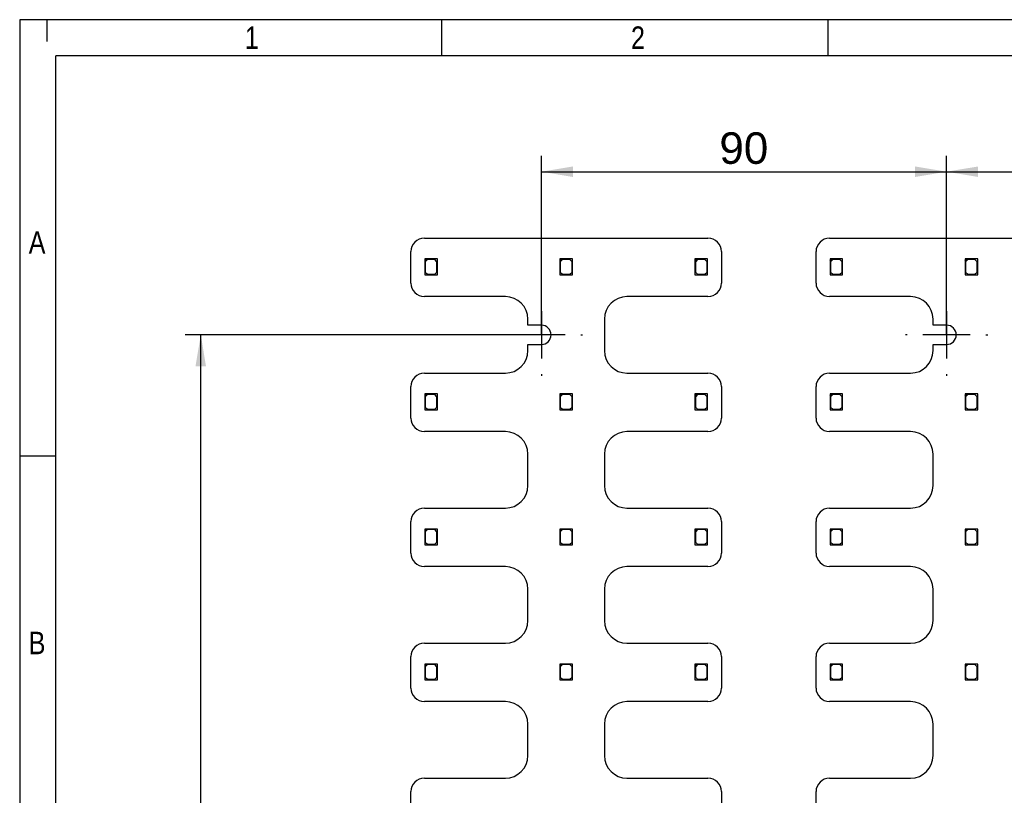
# Model space of a CAD drawing. Header units: millimetres. Extents: x 16 to 406, y 5 to 285.
# Tile 5 of 14: x 16 to 125, y 198 to 285. Entities that reach past the tile are written whole.
import ezdxf
from ezdxf.enums import TextEntityAlignment as Align
from ezdxf.lldxf.tags import DXFTag

# ---------------------------------------------------------------- set-up
doc = ezdxf.new("R2010")
doc.units = ezdxf.units.MM
for name, color, linetype in [('10', 7, 'Continuous'), ('Default', 7, 'Continuous'), ('RECLED_519X261MM', 7, 'Continuous')]:
    doc.layers.add(name, color=color, linetype=linetype)
doc.styles.add('SEACAD_Arial', font='arial.ttf')
tags = doc.linetypes.add('CENTER2', pattern=[28.575, 19.05, -3.175, 3.175, -3.175]).pattern_tags.tags
tags[10:11] = [DXFTag(74, 4), DXFTag(75, 0), DXFTag(340, '0'), DXFTag(46, 0.0), DXFTag(50, 0.0), DXFTag(44, 0.0), DXFTag(45, 0.0)]
tags[8:9] = [DXFTag(74, 4), DXFTag(75, 0), DXFTag(340, '0'), DXFTag(46, 0.0), DXFTag(50, 0.0), DXFTag(44, 0.0), DXFTag(45, 0.0)]
tags[6:7] = [DXFTag(74, 4), DXFTag(75, 0), DXFTag(340, '0'), DXFTag(46, 0.0), DXFTag(50, 0.0), DXFTag(44, 0.0), DXFTag(45, 0.0)]
tags[4:5] = [DXFTag(74, 4), DXFTag(75, 0), DXFTag(340, '0'), DXFTag(46, 0.0), DXFTag(50, 0.0), DXFTag(44, 0.0), DXFTag(45, 0.0)]
doc.dimstyles.new('ISO', dxfattribs={"dimtxt": 3.5, "dimasz": 3.5, "dimexe": 1.75, "dimexo": 0, "dimgap": 0.875, "dimtad": 1, "dimlfac": 2, "dimtxsty": 'SEACAD_Arial', "dimblk1": '_SE_FILLED', "dimblk2": '_SE_FILLED', "dimsah": 1, "dimcen": 1.75, "dimadec": 0, "dimazin": 0, "dimtfac": 0.5, "dimtdec": 3, "dimtmove": 0, "dimatfit": 3, "dimfxl": 1, "dimarcsym": 0})

# ---------------------------------------------------------------- blocks, each defined once
blk = doc.blocks.new('SEANNOT_GROUP')
at = {"layer": 'Default', "color": 7, "linetype": 'CENTER2'}
for p, q in [((73.61, 253.94), (73.61, 254.14)), ((73.61, 252.19), (73.61, 246.94)), ((69.23, 249.56), (69.03, 249.56)), ((76.23, 249.56), (70.98, 249.56)), ((77.98, 249.56), (78.18, 249.56)), ((73.61, 245.19), (73.61, 244.99))]:
    blk.add_line(p, q, dxfattribs=at)
blk = doc.blocks.new('SEANNOT_GROUP1')
at = {"layer": 'Default', "color": 7, "linetype": 'CENTER2'}
for p, q in [((118.61, 253.94), (118.61, 254.14)), ((118.61, 252.19), (118.61, 246.94)), ((114.23, 249.56), (114.03, 249.56)), ((121.23, 249.56), (115.98, 249.56)), ((122.98, 249.56), (123.18, 249.56)), ((118.61, 245.19), (118.61, 244.99))]:
    blk.add_line(p, q, dxfattribs=at)
blk = doc.blocks.new('SE')
at = {"layer": 'RECLED_519X261MM', "color": 7, "linetype": 'Continuous'}
for p, q in [((60.61, 260.31), (92.11, 260.31)), ((105.61, 260.31), (137.11, 260.31)), ((59.11, 255.32), (59.11, 258.81)), ((93.61, 258.81), (93.61, 255.32)), ((104.11, 255.32), (104.11, 258.81)), ((60.91, 257.99), (60.66, 257.99)), ((60.66, 257.99), (60.66, 257.74)), ((60.66, 257.74), (60.91, 257.99)), ((60.66, 257.74), (60.66, 256.24)), ((60.96, 257.94), (60.71, 257.69)), ((60.71, 257.69), (60.71, 256.54)), ((62.06, 257.99), (60.91, 257.99)), ((61.76, 257.94), (60.96, 257.94)), ((62.01, 257.69), (61.76, 257.94)), ((62.01, 256.54), (62.01, 257.69)), ((62.06, 256.24), (62.06, 257.99)), ((75.91, 257.99), (75.66, 257.99)), ((75.66, 257.99), (75.66, 257.74)), ((75.66, 257.74), (75.91, 257.99)), ((75.66, 257.74), (75.66, 256.24)), ((75.96, 257.94), (75.71, 257.69)), ((75.71, 257.69), (75.71, 256.54)), ((77.06, 257.99), (75.91, 257.99)), ((76.76, 257.94), (75.96, 257.94)), ((77.01, 257.69), (76.76, 257.94)), ((77.01, 256.54), (77.01, 257.69)), ((77.06, 256.24), (77.06, 257.99)), ((90.91, 257.99), (90.66, 257.99)), ((90.66, 257.99), (90.66, 257.74)), ((90.66, 257.74), (90.91, 257.99)), ((90.66, 257.74), (90.66, 256.24)), ((90.96, 257.94), (90.71, 257.69)), ((90.71, 257.69), (90.71, 256.54)), ((92.06, 257.99), (90.91, 257.99)), ((91.76, 257.94), (90.96, 257.94)), ((92.01, 257.69), (91.76, 257.94)), ((92.01, 256.54), (92.01, 257.69)), ((92.06, 256.24), (92.06, 257.99)), ((105.91, 257.99), (105.66, 257.99)), ((105.66, 257.99), (105.66, 257.74)), ((105.66, 257.74), (105.91, 257.99)), ((105.66, 257.74), (105.66, 256.24)), ((105.96, 257.94), (105.71, 257.69)), ((105.71, 257.69), (105.71, 256.54)), ((107.06, 257.99), (105.91, 257.99)), ((106.76, 257.94), (105.96, 257.94)), ((107.01, 257.69), (106.76, 257.94)), ((107.01, 256.54), (107.01, 257.69)), ((107.06, 256.24), (107.06, 257.99)), ((120.91, 257.99), (120.66, 257.99)), ((120.66, 257.99), (120.66, 257.74)), ((120.66, 257.74), (120.91, 257.99)), ((120.66, 257.74), (120.66, 256.24)), ((120.96, 257.94), (120.71, 257.69)), ((120.71, 257.69), (120.71, 256.54)), ((122.06, 257.99), (120.91, 257.99)), ((121.76, 257.94), (120.96, 257.94)), ((122.01, 257.69), (121.76, 257.94)), ((122.01, 256.54), (122.01, 257.69)), ((122.06, 256.24), (122.06, 257.99)), ((60.66, 256.24), (62.06, 256.24)), ((60.71, 256.54), (60.96, 256.29)), ((60.96, 256.29), (61.76, 256.29)), ((61.76, 256.29), (62.01, 256.54)), ((75.66, 256.24), (77.06, 256.24)), ((75.71, 256.54), (75.96, 256.29)), ((75.96, 256.29), (76.76, 256.29)), ((76.76, 256.29), (77.01, 256.54)), ((90.66, 256.24), (92.06, 256.24)), ((90.71, 256.54), (90.96, 256.29)), ((90.96, 256.29), (91.76, 256.29)), ((91.76, 256.29), (92.01, 256.54)), ((105.66, 256.24), (107.06, 256.24)), ((105.71, 256.54), (105.96, 256.29)), ((105.96, 256.29), (106.76, 256.29)), ((106.76, 256.29), (107.01, 256.54)), ((120.66, 256.24), (122.06, 256.24)), ((120.71, 256.54), (120.96, 256.29)), ((120.96, 256.29), (121.76, 256.29)), ((121.76, 256.29), (122.01, 256.54)), ((69.61, 253.81), (60.61, 253.81)), ((92.11, 253.81), (83.11, 253.81)), ((114.61, 253.81), (105.61, 253.81)), ((72.11, 250.64), (72.11, 251.31)), ((73.61, 250.64), (72.11, 250.64)), ((80.61, 251.31), (80.61, 247.81)), ((117.11, 250.64), (117.11, 251.31)), ((118.61, 250.64), (117.11, 250.64)), ((72.11, 247.81), (72.11, 248.49)), ((72.11, 248.49), (73.61, 248.49)), ((117.11, 247.81), (117.11, 248.49)), ((117.11, 248.49), (118.61, 248.49)), ((60.61, 245.31), (69.61, 245.31)), ((83.11, 245.31), (92.11, 245.31)), ((105.61, 245.31), (114.61, 245.31)), ((59.11, 240.32), (59.11, 243.81)), ((60.91, 242.99), (60.66, 242.99)), ((60.66, 242.99), (60.66, 242.74)), ((60.66, 242.74), (60.91, 242.99)), ((60.96, 242.94), (60.71, 242.69)), ((62.06, 242.99), (60.91, 242.99)), ((61.76, 242.94), (60.96, 242.94)), ((62.01, 242.69), (61.76, 242.94)), ((62.06, 241.24), (62.06, 242.99)), ((75.91, 242.99), (75.66, 242.99)), ((75.66, 242.99), (75.66, 242.74)), ((75.66, 242.74), (75.91, 242.99)), ((75.96, 242.94), (75.71, 242.69)), ((77.06, 242.99), (75.91, 242.99)), ((76.76, 242.94), (75.96, 242.94)), ((77.01, 242.69), (76.76, 242.94)), ((77.06, 241.24), (77.06, 242.99)), ((90.91, 242.99), (90.66, 242.99)), ((90.66, 242.99), (90.66, 242.74)), ((90.66, 242.74), (90.91, 242.99)), ((90.96, 242.94), (90.71, 242.69)), ((92.06, 242.99), (90.91, 242.99)), ((91.76, 242.94), (90.96, 242.94)), ((92.01, 242.69), (91.76, 242.94)), ((92.06, 241.24), (92.06, 242.99)), ((93.61, 243.81), (93.61, 240.32)), ((104.11, 240.32), (104.11, 243.81)), ((105.91, 242.99), (105.66, 242.99)), ((105.66, 242.99), (105.66, 242.74)), ((105.66, 242.74), (105.91, 242.99)), ((105.96, 242.94), (105.71, 242.69)), ((107.06, 242.99), (105.91, 242.99)), ((106.76, 242.94), (105.96, 242.94)), ((107.01, 242.69), (106.76, 242.94)), ((107.06, 241.24), (107.06, 242.99)), ((120.91, 242.99), (120.66, 242.99)), ((120.66, 242.99), (120.66, 242.74)), ((120.66, 242.74), (120.91, 242.99)), ((120.96, 242.94), (120.71, 242.69)), ((122.06, 242.99), (120.91, 242.99)), ((121.76, 242.94), (120.96, 242.94)), ((122.01, 242.69), (121.76, 242.94)), ((122.06, 241.24), (122.06, 242.99)), ((60.66, 242.74), (60.66, 241.24)), ((60.71, 242.69), (60.71, 241.54)), ((62.01, 241.54), (62.01, 242.69)), ((75.66, 242.74), (75.66, 241.24)), ((75.71, 242.69), (75.71, 241.54)), ((77.01, 241.54), (77.01, 242.69)), ((90.66, 242.74), (90.66, 241.24)), ((90.71, 242.69), (90.71, 241.54)), ((92.01, 241.54), (92.01, 242.69)), ((105.66, 242.74), (105.66, 241.24)), ((105.71, 242.69), (105.71, 241.54)), ((107.01, 241.54), (107.01, 242.69)), ((120.66, 242.74), (120.66, 241.24)), ((120.71, 242.69), (120.71, 241.54)), ((122.01, 241.54), (122.01, 242.69)), ((60.66, 241.24), (62.06, 241.24)), ((60.71, 241.54), (60.96, 241.29)), ((60.96, 241.29), (61.76, 241.29)), ((61.76, 241.29), (62.01, 241.54)), ((75.66, 241.24), (77.06, 241.24)), ((75.71, 241.54), (75.96, 241.29)), ((75.96, 241.29), (76.76, 241.29)), ((76.76, 241.29), (77.01, 241.54)), ((90.66, 241.24), (92.06, 241.24)), ((90.71, 241.54), (90.96, 241.29)), ((90.96, 241.29), (91.76, 241.29)), ((91.76, 241.29), (92.01, 241.54)), ((105.66, 241.24), (107.06, 241.24)), ((105.71, 241.54), (105.96, 241.29)), ((105.96, 241.29), (106.76, 241.29)), ((106.76, 241.29), (107.01, 241.54)), ((120.66, 241.24), (122.06, 241.24)), ((120.71, 241.54), (120.96, 241.29)), ((120.96, 241.29), (121.76, 241.29)), ((121.76, 241.29), (122.01, 241.54)), ((69.61, 238.81), (60.61, 238.81)), ((92.11, 238.81), (83.11, 238.81)), ((114.61, 238.81), (105.61, 238.81)), ((72.11, 232.81), (72.11, 236.31)), ((80.61, 236.31), (80.61, 232.81)), ((117.11, 232.81), (117.11, 236.31)), ((60.61, 230.31), (69.61, 230.31)), ((83.11, 230.31), (92.11, 230.31)), ((105.61, 230.31), (114.61, 230.31)), ((59.11, 225.32), (59.11, 228.81)), ((93.61, 228.81), (93.61, 225.32)), ((104.11, 225.32), (104.11, 228.81)), ((60.91, 227.99), (60.66, 227.99)), ((60.66, 227.99), (60.66, 227.74)), ((60.66, 227.74), (60.91, 227.99)), ((60.66, 227.74), (60.66, 226.24)), ((60.96, 227.94), (60.71, 227.69)), ((60.71, 227.69), (60.71, 226.54)), ((62.06, 227.99), (60.91, 227.99)), ((61.76, 227.94), (60.96, 227.94)), ((62.01, 227.69), (61.76, 227.94)), ((62.01, 226.54), (62.01, 227.69)), ((62.06, 226.24), (62.06, 227.99)), ((75.91, 227.99), (75.66, 227.99)), ((75.66, 227.99), (75.66, 227.74)), ((75.66, 227.74), (75.91, 227.99)), ((75.66, 227.74), (75.66, 226.24)), ((75.96, 227.94), (75.71, 227.69)), ((75.71, 227.69), (75.71, 226.54)), ((77.06, 227.99), (75.91, 227.99)), ((76.76, 227.94), (75.96, 227.94)), ((77.01, 227.69), (76.76, 227.94)), ((77.01, 226.54), (77.01, 227.69)), ((77.06, 226.24), (77.06, 227.99)), ((90.91, 227.99), (90.66, 227.99)), ((90.66, 227.99), (90.66, 227.74)), ((90.66, 227.74), (90.91, 227.99)), ((90.66, 227.74), (90.66, 226.24)), ((90.96, 227.94), (90.71, 227.69)), ((90.71, 227.69), (90.71, 226.54)), ((92.06, 227.99), (90.91, 227.99)), ((91.76, 227.94), (90.96, 227.94)), ((92.01, 227.69), (91.76, 227.94)), ((92.01, 226.54), (92.01, 227.69)), ((92.06, 226.24), (92.06, 227.99)), ((105.91, 227.99), (105.66, 227.99)), ((105.66, 227.99), (105.66, 227.74)), ((105.66, 227.74), (105.91, 227.99)), ((105.66, 227.74), (105.66, 226.24)), ((105.96, 227.94), (105.71, 227.69)), ((105.71, 227.69), (105.71, 226.54)), ((107.06, 227.99), (105.91, 227.99)), ((106.76, 227.94), (105.96, 227.94)), ((107.01, 227.69), (106.76, 227.94)), ((107.01, 226.54), (107.01, 227.69)), ((107.06, 226.24), (107.06, 227.99)), ((120.91, 227.99), (120.66, 227.99)), ((120.66, 227.99), (120.66, 227.74)), ((120.66, 227.74), (120.91, 227.99)), ((120.66, 227.74), (120.66, 226.24)), ((120.96, 227.94), (120.71, 227.69)), ((120.71, 227.69), (120.71, 226.54)), ((122.06, 227.99), (120.91, 227.99)), ((121.76, 227.94), (120.96, 227.94)), ((122.01, 227.69), (121.76, 227.94)), ((122.01, 226.54), (122.01, 227.69)), ((122.06, 226.24), (122.06, 227.99)), ((60.71, 226.54), (60.96, 226.29)), ((61.76, 226.29), (62.01, 226.54)), ((75.71, 226.54), (75.96, 226.29)), ((76.76, 226.29), (77.01, 226.54)), ((90.71, 226.54), (90.96, 226.29)), ((91.76, 226.29), (92.01, 226.54)), ((105.71, 226.54), (105.96, 226.29)), ((106.76, 226.29), (107.01, 226.54)), ((120.71, 226.54), (120.96, 226.29)), ((121.76, 226.29), (122.01, 226.54)), ((60.66, 226.24), (62.06, 226.24)), ((60.96, 226.29), (61.76, 226.29)), ((75.66, 226.24), (77.06, 226.24)), ((75.96, 226.29), (76.76, 226.29)), ((90.66, 226.24), (92.06, 226.24)), ((90.96, 226.29), (91.76, 226.29)), ((105.66, 226.24), (107.06, 226.24)), ((105.96, 226.29), (106.76, 226.29)), ((120.66, 226.24), (122.06, 226.24)), ((120.96, 226.29), (121.76, 226.29)), ((69.61, 223.81), (60.61, 223.81)), ((92.11, 223.81), (83.11, 223.81)), ((114.61, 223.81), (105.61, 223.81)), ((72.11, 217.81), (72.11, 221.31)), ((80.61, 221.31), (80.61, 217.81)), ((117.11, 217.81), (117.11, 221.31)), ((60.61, 215.31), (69.61, 215.31)), ((83.11, 215.31), (92.11, 215.31)), ((105.61, 215.31), (114.61, 215.31)), ((59.11, 210.32), (59.11, 213.81)), ((93.61, 213.81), (93.61, 210.32)), ((104.11, 210.32), (104.11, 213.81)), ((60.91, 212.99), (60.66, 212.99)), ((60.66, 212.99), (60.66, 212.74)), ((60.66, 212.74), (60.91, 212.99)), ((60.66, 212.74), (60.66, 211.24)), ((60.96, 212.94), (60.71, 212.69)), ((60.71, 212.69), (60.71, 211.54)), ((62.06, 212.99), (60.91, 212.99)), ((61.76, 212.94), (60.96, 212.94)), ((62.01, 212.69), (61.76, 212.94)), ((62.01, 211.54), (62.01, 212.69)), ((62.06, 211.24), (62.06, 212.99)), ((75.91, 212.99), (75.66, 212.99)), ((75.66, 212.99), (75.66, 212.74)), ((75.66, 212.74), (75.91, 212.99)), ((75.66, 212.74), (75.66, 211.24)), ((75.96, 212.94), (75.71, 212.69)), ((75.71, 212.69), (75.71, 211.54)), ((77.06, 212.99), (75.91, 212.99)), ((76.76, 212.94), (75.96, 212.94)), ((77.01, 212.69), (76.76, 212.94)), ((77.01, 211.54), (77.01, 212.69)), ((77.06, 211.24), (77.06, 212.99)), ((90.91, 212.99), (90.66, 212.99)), ((90.66, 212.99), (90.66, 212.74)), ((90.66, 212.74), (90.91, 212.99)), ((90.66, 212.74), (90.66, 211.24)), ((90.96, 212.94), (90.71, 212.69)), ((90.71, 212.69), (90.71, 211.54)), ((92.06, 212.99), (90.91, 212.99)), ((91.76, 212.94), (90.96, 212.94)), ((92.01, 212.69), (91.76, 212.94)), ((92.01, 211.54), (92.01, 212.69)), ((92.06, 211.24), (92.06, 212.99)), ((105.91, 212.99), (105.66, 212.99)), ((105.66, 212.99), (105.66, 212.74)), ((105.66, 212.74), (105.91, 212.99)), ((105.66, 212.74), (105.66, 211.24)), ((105.96, 212.94), (105.71, 212.69)), ((105.71, 212.69), (105.71, 211.54)), ((107.06, 212.99), (105.91, 212.99)), ((106.76, 212.94), (105.96, 212.94)), ((107.01, 212.69), (106.76, 212.94)), ((107.01, 211.54), (107.01, 212.69)), ((107.06, 211.24), (107.06, 212.99)), ((120.91, 212.99), (120.66, 212.99)), ((120.66, 212.99), (120.66, 212.74)), ((120.66, 212.74), (120.91, 212.99)), ((120.66, 212.74), (120.66, 211.24)), ((120.96, 212.94), (120.71, 212.69)), ((120.71, 212.69), (120.71, 211.54)), ((122.06, 212.99), (120.91, 212.99)), ((121.76, 212.94), (120.96, 212.94)), ((122.01, 212.69), (121.76, 212.94)), ((122.01, 211.54), (122.01, 212.69)), ((122.06, 211.24), (122.06, 212.99)), ((60.66, 211.24), (62.06, 211.24)), ((60.71, 211.54), (60.96, 211.29)), ((60.96, 211.29), (61.76, 211.29)), ((61.76, 211.29), (62.01, 211.54)), ((75.66, 211.24), (77.06, 211.24)), ((75.71, 211.54), (75.96, 211.29)), ((75.96, 211.29), (76.76, 211.29)), ((76.76, 211.29), (77.01, 211.54)), ((90.66, 211.24), (92.06, 211.24)), ((90.71, 211.54), (90.96, 211.29)), ((90.96, 211.29), (91.76, 211.29)), ((91.76, 211.29), (92.01, 211.54)), ((105.66, 211.24), (107.06, 211.24)), ((105.71, 211.54), (105.96, 211.29)), ((105.96, 211.29), (106.76, 211.29)), ((106.76, 211.29), (107.01, 211.54)), ((120.66, 211.24), (122.06, 211.24)), ((120.71, 211.54), (120.96, 211.29)), ((120.96, 211.29), (121.76, 211.29)), ((121.76, 211.29), (122.01, 211.54)), ((69.61, 208.81), (60.61, 208.81)), ((92.11, 208.81), (83.11, 208.81)), ((114.61, 208.81), (105.61, 208.81)), ((72.11, 202.81), (72.11, 206.31)), ((80.61, 206.31), (80.61, 202.81)), ((117.11, 202.81), (117.11, 206.31)), ((60.61, 200.31), (69.61, 200.31)), ((83.11, 200.31), (92.11, 200.31)), ((105.61, 200.31), (114.61, 200.31)), ((59.11, 195.32), (59.11, 198.81)), ((93.61, 198.81), (93.61, 195.32)), ((104.11, 195.32), (104.11, 198.81))]:
    blk.add_line(p, q, dxfattribs=at)
for centre, radius, start, end in [((60.61, 258.81), 1.5, 90, 180), ((92.11, 258.81), 1.5, 0, 90), ((105.61, 258.81), 1.5, 90, 180), ((60.61, 255.32), 1.5, 180, 270), ((92.11, 255.32), 1.5, 270, 0), ((105.61, 255.32), 1.5, 180, 270), ((69.61, 251.31), 2.5, 0, 90), ((83.11, 251.31), 2.5, 90, 180), ((114.61, 251.31), 2.5, 0, 90), ((73.61, 249.56), 1.07, 270, 90), ((118.61, 249.56), 1.07, 270, 90), ((69.61, 247.81), 2.5, 270, 0), ((83.11, 247.81), 2.5, 180, 270), ((114.61, 247.81), 2.5, 270, 0), ((60.61, 243.81), 1.5, 90, 180), ((92.11, 243.81), 1.5, 0, 90), ((105.61, 243.81), 1.5, 90, 180), ((60.61, 240.32), 1.5, 180, 270), ((92.11, 240.32), 1.5, 270, 0), ((105.61, 240.32), 1.5, 180, 270), ((69.61, 236.31), 2.5, 0, 90), ((83.11, 236.31), 2.5, 90, 180), ((114.61, 236.31), 2.5, 0, 90), ((69.61, 232.81), 2.5, 270, 0), ((83.11, 232.81), 2.5, 180, 270), ((114.61, 232.81), 2.5, 270, 0), ((60.61, 228.81), 1.5, 90, 180), ((92.11, 228.81), 1.5, 0, 90), ((105.61, 228.81), 1.5, 90, 180), ((60.61, 225.32), 1.5, 180, 270), ((92.11, 225.32), 1.5, 270, 0), ((105.61, 225.32), 1.5, 180, 270), ((69.61, 221.31), 2.5, 0, 90), ((83.11, 221.31), 2.5, 90, 180), ((114.61, 221.31), 2.5, 0, 90), ((69.61, 217.81), 2.5, 270, 0), ((83.11, 217.81), 2.5, 180, 270), ((114.61, 217.81), 2.5, 270, 0), ((60.61, 213.81), 1.5, 90, 180), ((92.11, 213.81), 1.5, 0, 90), ((105.61, 213.81), 1.5, 90, 180), ((60.61, 210.32), 1.5, 180, 270), ((92.11, 210.32), 1.5, 270, 0), ((105.61, 210.32), 1.5, 180, 270), ((69.61, 206.31), 2.5, 0, 90), ((83.11, 206.31), 2.5, 90, 180), ((114.61, 206.31), 2.5, 0, 90), ((69.61, 202.81), 2.5, 270, 0), ((83.11, 202.81), 2.5, 180, 270), ((114.61, 202.81), 2.5, 270, 0), ((60.61, 198.81), 1.5, 90, 180), ((92.11, 198.81), 1.5, 0, 90), ((105.61, 198.81), 1.5, 90, 180)]:
    blk.add_arc(centre, radius, start, end, dxfattribs=at)
blk = doc.blocks.new('DMBLK1')
at = {"layer": 'Default', "linetype": 'Continuous'}
for points in [[(77.11, 268.27), (73.61, 267.69), (77.11, 267.1)], [(115.11, 268.27), (115.11, 267.1), (118.61, 267.69)]]:
    blk.add_hatch(color=7, dxfattribs=at).paths.add_polyline_path(points)
at = {"layer": 'Default', "color": 7, "linetype": 'Continuous'}
for p, q in [((73.61, 249.56), (73.61, 269.44)), ((118.61, 254.14), (118.61, 269.44)), ((73.61, 267.69), (118.61, 267.69))]:
    blk.add_line(p, q, dxfattribs=at)
at = {"layer": 'Default', "color": 7, "linetype": 'Continuous', "style": 'SEACAD_Arial'}
blk.add_text('90', height=3.5, dxfattribs=at).set_placement((93.37, 272.06), align=Align.TOP_LEFT)
blk = doc.blocks.new('_SE_FILLED')
at = {"color": 0}
blk.add_line((0, 0), (-1, 0), dxfattribs=at)
blk.add_solid([(0, 0), (-1, -0.1665), (-1, 0.1665), (0, 0)], dxfattribs=at)
blk = doc.blocks.new('DMBLK2')
at = {"layer": 'Default', "linetype": 'Continuous'}
for points in [[(122.11, 268.27), (118.61, 267.69), (122.11, 267.1)], [(160.11, 268.27), (160.11, 267.1), (163.61, 267.69)]]:
    blk.add_hatch(color=7, dxfattribs=at).paths.add_polyline_path(points)
at = {"layer": 'Default', "color": 7, "linetype": 'Continuous'}
for p, q in [((118.61, 249.56), (118.61, 269.44)), ((163.61, 249.56), (163.61, 269.44)), ((118.61, 267.69), (163.61, 267.69))]:
    blk.add_line(p, q, dxfattribs=at)
at = {"layer": 'Default', "color": 7, "linetype": 'Continuous', "style": 'SEACAD_Arial'}
blk.add_text('90', height=3.5, dxfattribs=at).set_placement((138.37, 272.06), align=Align.TOP_LEFT)
blk = doc.blocks.new('DMBLK13')
at = {"layer": 'Default', "linetype": 'Continuous'}
for points in [[(35.19, 246.06), (36.36, 246.06), (35.78, 249.56)], [(35.19, 133.31), (35.78, 129.81), (36.36, 133.31)]]:
    blk.add_hatch(color=7, dxfattribs=at).paths.add_polyline_path(points)
at = {"layer": 'Default', "color": 7, "linetype": 'Continuous'}
for p, q in [((73.61, 249.56), (34.03, 249.56)), ((35.78, 129.81), (35.78, 249.56)), ((60.61, 129.81), (34.03, 129.81))]:
    blk.add_line(p, q, dxfattribs=at)
at = {"layer": 'Default', "color": 7, "linetype": 'Continuous', "style": 'SEACAD_Arial'}
blk.add_text('239,5', height=3.5, rotation=90, dxfattribs=at).set_placement((31.4, 183.53), align=Align.TOP_LEFT)

msp = doc.modelspace()

# ---------------------------------------------------------------- linework, layer by layer
at = {"layer": '10', "color": 7, "linetype": 'Continuous'}
for p, q in [((18.6664, 284.5775), (18.6664, 282.156)), ((62.5552, 280.5775), (62.5552, 284.5775)), ((105.4441, 280.5775), (105.4441, 284.5775)), ((405.6664, 280.5775), (19.6664, 280.5775)), ((19.6664, 13.5775), (19.6664, 280.5775)), ((19.6664, 236.0775), (15.6664, 236.0775))]:
    msp.add_line(p, q, dxfattribs=at)
msp.add_lwpolyline([(405.6664, 13.5775), (405.6664, 284.5775), (15.6664, 284.5775), (15.6664, 13.5775), (405.6664, 13.5775)], dxfattribs=at)

# ---------------------------------------------------------------- block references
at = {"layer": 'Default'}
for name in ['SE', 'SEANNOT_GROUP', 'SEANNOT_GROUP1']:
    msp.add_blockref(name, (0, 0), dxfattribs=at)

# ---------------------------------------------------------------- texts
at = {"layer": '10', "char_height": 2.5, "attachment_point": 1, "style": 'SEACAD_Arial'}
for s, insert, width in [('{\\farial rounded mt|b0||i0||c0|p34;\\C7;\\H2.50000002;\\W0.8;1}', (40.6664, 283.8275), 1.521749), ('{\\farial rounded mt|b0||i0||c0|p34;\\C7;\\H2.50000002;\\W0.8;2}', (83.5552, 283.8275), 1.521749), ('{\\farial rounded mt|b0||i0||c0|p34;\\C7;\\H2.50000002;\\W0.8;A}', (16.6664, 261.0775), 1.793488), ('{\\farial rounded mt|b0||i0||c0|p34;\\C7;\\H2.50000002;\\W0.8;B}', (16.6664, 216.5775), 1.793488)]:
    msp.add_mtext(s, dxfattribs=dict(at, insert=insert, width=width))

# ---------------------------------------------------------------- dimensions: what is measured, and where the dimension line sits
at = {"layer": 'Default', "color": 7, "linetype": 'Continuous'}
for base, p1, p2, angle, picture, middle, dimtype in [((73.6064, 267.6857), (73.6064, 249.5645), (118.6064, 249.5645), 0, 'DMBLK1', (96.1064, 267.6857), 161), ((118.6064, 267.6857), (118.6064, 249.5645), (163.6064, 249.5645), 0, 'DMBLK2', (141.1064, 267.6857), 161), ((35.7766, 249.5645), (60.6061, 129.8145), (73.6064, 249.5645), 90, 'DMBLK13', (35.7766, 189.6895), 160)]:
    dim = msp.add_linear_dim(base=base, p1=p1, p2=p2, angle=angle, text='\\A1;<>', dimstyle='ISO', dxfattribs=at)
    dim.commit()
    dim.dimension.update_dxf_attribs({"geometry": picture, "text_midpoint": middle, "dimtype": dimtype})

doc.saveas('drawing.dxf')
